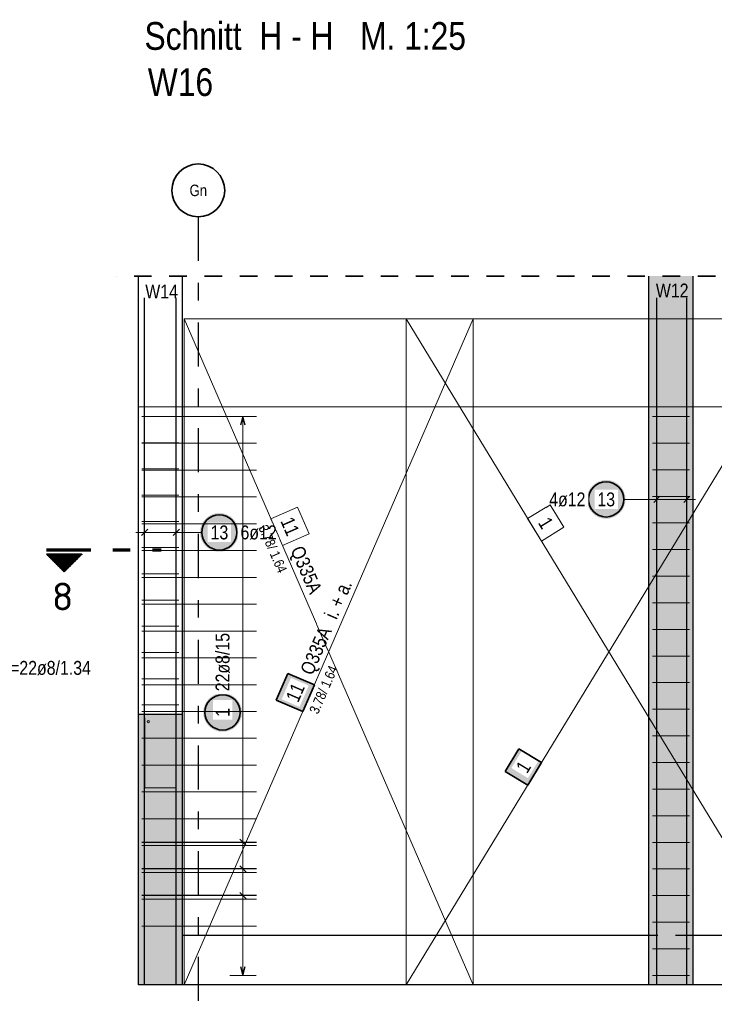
# Model space of a CAD drawing. Header units: millimetres. Extents: x -12.7 to 49.1, y -8.7 to 26.3.
# Tile 22 of 35: x 20.7 to 24.7, y 8.3 to 13.9. Entities that reach past the tile are written whole.
import ezdxf
from ezdxf.enums import TextEntityAlignment as Align

# ---------------------------------------------------------------- set-up
doc = ezdxf.new("R2010")
doc.units = ezdxf.units.MM
doc.linetypes.add('DASHDOTX2', pattern=[2, 1, -0.5, 0, -0.5])
doc.linetypes.add('HIDDEN', pattern=[0.375, 0.25, -0.125])
doc.layers.add('nplo Bewehrung', color=7, linetype='Continuous', lineweight=20)
doc.styles.add('Arial Narrow', font='ARIALN.TTF')
doc.styles.add('isocp', font='isocp', dxfattribs={"width": 1.1})
doc.linetypes.add('STRAKON_Linetype_13', pattern='A,15,[130,ltypeshp.shx,S=1.875,R=-30,X=0,Y=0],-1.875,[130,ltypeshp.shx,S=1.875,R=-30,X=0,Y=0]', length=16.875)

msp = doc.modelspace()

# ---------------------------------------------------------------- hatches: boundary and pattern name
at = {"lineweight": 13, "true_color": 0xd7ffd7}
for points in [[(24.3092, 11.7252), (24.5592, 11.7252), (24.5592, 12.468), (24.3092, 12.468)], [(24.3092, 8.7252), (24.5592, 8.7252), (24.5592, 11.7252), (24.3092, 11.7252)], [(21.4115, 8.7252), (21.6615, 8.7252), (21.6615, 9.9802), (21.4115, 9.9802)], [(21.4115, 8.4452), (21.6615, 8.4452), (21.6615, 8.7252), (21.4115, 8.7252)], [(24.3092, 8.4452), (24.5592, 8.4452), (24.5592, 8.7252), (24.3092, 8.7252)]]:
    msp.add_hatch(color=254, dxfattribs=at).paths.add_polyline_path(points)
at = {"lineweight": 25, "true_color": 0xffffff}
for points in [[(24.1762, 11.2008), (24.1761, 11.2046), (24.1759, 11.2084), (24.1756, 11.2123), (24.1751, 11.2161), (24.1745, 11.2199), (24.1738, 11.2236), (24.1729, 11.2274), (24.1719, 11.2311), (24.1708, 11.2348), (24.1696, 11.2384), (24.1682, 11.242), (24.1667, 11.2455), (24.1651, 11.249), (24.1633, 11.2524), (24.1615, 11.2558), (24.1595, 11.2591), (24.1574, 11.2623), (24.1552, 11.2654), (24.1529, 11.2685), (24.1505, 11.2715), (24.1479, 11.2744), (24.1453, 11.2772), (24.1426, 11.2799), (24.1398, 11.2825), (24.1369, 11.285), (24.1339, 11.2874), (24.1309, 11.2898), (24.1277, 11.292), (24.1245, 11.294), (24.1212, 11.296), (24.1178, 11.2979), (24.1144, 11.2996), (24.1109, 11.3013), (24.1074, 11.3028), (24.1038, 11.3041), (24.1002, 11.3054), (24.0965, 11.3065), (24.0928, 11.3075), (24.0891, 11.3084), (24.0853, 11.3091), (24.0815, 11.3097), (24.0777, 11.3102), (24.0739, 11.3105), (24.07, 11.3107), (24.0662, 11.3108), (24.0624, 11.3107), (24.0585, 11.3105), (24.0547, 11.3102), (24.0509, 11.3097), (24.0471, 11.3091), (24.0433, 11.3084), (24.0396, 11.3075), (24.0359, 11.3065), (24.0322, 11.3054), (24.0286, 11.3041), (24.025, 11.3028), (24.0215, 11.3013), (24.018, 11.2996), (24.0146, 11.2979), (24.0112, 11.296), (24.0079, 11.294), (24.0047, 11.292), (24.0015, 11.2898), (23.9985, 11.2874), (23.9955, 11.285), (23.9926, 11.2825), (23.9898, 11.2799), (23.9871, 11.2772), (23.9845, 11.2744), (23.9819, 11.2715), (23.9795, 11.2685), (23.9772, 11.2654), (23.975, 11.2623), (23.9729, 11.2591), (23.9709, 11.2558), (23.9691, 11.2524), (23.9673, 11.249), (23.9657, 11.2455), (23.9642, 11.242), (23.9628, 11.2384), (23.9616, 11.2348), (23.9605, 11.2311), (23.9595, 11.2274), (23.9586, 11.2236), (23.9579, 11.2199), (23.9573, 11.2161), (23.9568, 11.2123), (23.9565, 11.2084), (23.9563, 11.2046), (23.9562, 11.2008), (23.9563, 11.1969), (23.9565, 11.1931), (23.9568, 11.1893), (23.9573, 11.1855), (23.9579, 11.1817), (23.9586, 11.1779), (23.9595, 11.1741), (23.9605, 11.1704), (23.9616, 11.1668), (23.9628, 11.1631), (23.9642, 11.1596), (23.9657, 11.156), (23.9673, 11.1525), (23.9691, 11.1491), (23.9709, 11.1458), (23.9729, 11.1425), (23.975, 11.1392), (23.9772, 11.1361), (23.9795, 11.133), (23.9819, 11.1301), (23.9845, 11.1272), (23.9871, 11.1243), (23.9898, 11.1216), (23.9926, 11.119), (23.9955, 11.1165), (23.9985, 11.1141), (24.0015, 11.1118), (24.0047, 11.1096), (24.0079, 11.1075), (24.0112, 11.1055), (24.0146, 11.1036), (24.018, 11.1019), (24.0215, 11.1003), (24.025, 11.0988), (24.0286, 11.0974), (24.0322, 11.0961), (24.0359, 11.095), (24.0396, 11.094), (24.0433, 11.0932), (24.0471, 11.0924), (24.0509, 11.0918), (24.0547, 11.0914), (24.0585, 11.091), (24.0624, 11.0908), (24.0662, 11.0908), (24.07, 11.0908), (24.0739, 11.091), (24.0777, 11.0914), (24.0815, 11.0918), (24.0853, 11.0924), (24.0891, 11.0932), (24.0928, 11.094), (24.0965, 11.095), (24.1002, 11.0961), (24.1038, 11.0974), (24.1074, 11.0988), (24.1109, 11.1003), (24.1144, 11.1019), (24.1178, 11.1036), (24.1212, 11.1055), (24.1245, 11.1075), (24.1277, 11.1096), (24.1309, 11.1118), (24.1339, 11.1141), (24.1369, 11.1165), (24.1398, 11.119), (24.1426, 11.1216), (24.1453, 11.1243), (24.1479, 11.1272), (24.1505, 11.1301), (24.1529, 11.133), (24.1552, 11.1361), (24.1574, 11.1392), (24.1595, 11.1425), (24.1615, 11.1458), (24.1633, 11.1491), (24.1651, 11.1525), (24.1667, 11.156), (24.1682, 11.1596), (24.1696, 11.1631), (24.1708, 11.1668), (24.1719, 11.1704), (24.1729, 11.1741), (24.1738, 11.1779), (24.1745, 11.1817), (24.1751, 11.1855), (24.1756, 11.1893), (24.1759, 11.1931)], [(21.9809, 11.0133), (21.9808, 11.0171), (21.9806, 11.0209), (21.9803, 11.0248), (21.9798, 11.0286), (21.9792, 11.0324), (21.9785, 11.0361), (21.9776, 11.0399), (21.9766, 11.0436), (21.9755, 11.0473), (21.9743, 11.0509), (21.9729, 11.0545), (21.9714, 11.058), (21.9698, 11.0615), (21.968, 11.0649), (21.9662, 11.0683), (21.9642, 11.0716), (21.9621, 11.0748), (21.9599, 11.0779), (21.9576, 11.081), (21.9552, 11.084), (21.9526, 11.0869), (21.95, 11.0897), (21.9473, 11.0924), (21.9445, 11.095), (21.9416, 11.0975), (21.9386, 11.0999), (21.9355, 11.1023), (21.9324, 11.1045), (21.9292, 11.1065), (21.9259, 11.1085), (21.9225, 11.1104), (21.9191, 11.1121), (21.9156, 11.1138), (21.9121, 11.1153), (21.9085, 11.1166), (21.9049, 11.1179), (21.9012, 11.119), (21.8975, 11.12), (21.8938, 11.1209), (21.89, 11.1216), (21.8862, 11.1222), (21.8824, 11.1227), (21.8786, 11.123), (21.8747, 11.1232), (21.8709, 11.1233), (21.8671, 11.1232), (21.8632, 11.123), (21.8594, 11.1227), (21.8556, 11.1222), (21.8518, 11.1216), (21.848, 11.1209), (21.8443, 11.12), (21.8406, 11.119), (21.8369, 11.1179), (21.8333, 11.1166), (21.8297, 11.1153), (21.8261, 11.1138), (21.8227, 11.1121), (21.8192, 11.1104), (21.8159, 11.1085), (21.8126, 11.1065), (21.8094, 11.1045), (21.8062, 11.1023), (21.8032, 11.0999), (21.8002, 11.0975), (21.7973, 11.095), (21.7945, 11.0924), (21.7918, 11.0897), (21.7891, 11.0869), (21.7866, 11.084), (21.7842, 11.081), (21.7819, 11.0779), (21.7797, 11.0748), (21.7776, 11.0716), (21.7756, 11.0683), (21.7738, 11.0649), (21.772, 11.0615), (21.7704, 11.058), (21.7689, 11.0545), (21.7675, 11.0509), (21.7663, 11.0473), (21.7652, 11.0436), (21.7642, 11.0399), (21.7633, 11.0361), (21.7626, 11.0324), (21.762, 11.0286), (21.7615, 11.0248), (21.7612, 11.0209), (21.761, 11.0171), (21.7609, 11.0133), (21.761, 11.0094), (21.7612, 11.0056), (21.7615, 11.0018), (21.762, 10.998), (21.7626, 10.9942), (21.7633, 10.9904), (21.7642, 10.9866), (21.7652, 10.9829), (21.7663, 10.9793), (21.7675, 10.9756), (21.7689, 10.9721), (21.7704, 10.9685), (21.772, 10.965), (21.7738, 10.9616), (21.7756, 10.9583), (21.7776, 10.955), (21.7797, 10.9517), (21.7819, 10.9486), (21.7842, 10.9455), (21.7866, 10.9426), (21.7891, 10.9397), (21.7918, 10.9368), (21.7945, 10.9341), (21.7973, 10.9315), (21.8002, 10.929), (21.8032, 10.9266), (21.8062, 10.9243), (21.8094, 10.9221), (21.8126, 10.92), (21.8159, 10.918), (21.8192, 10.9161), (21.8227, 10.9144), (21.8261, 10.9128), (21.8297, 10.9113), (21.8333, 10.9099), (21.8369, 10.9086), (21.8406, 10.9075), (21.8443, 10.9065), (21.848, 10.9057), (21.8518, 10.9049), (21.8556, 10.9043), (21.8594, 10.9039), (21.8632, 10.9035), (21.8671, 10.9033), (21.8709, 10.9033), (21.8747, 10.9033), (21.8786, 10.9035), (21.8824, 10.9039), (21.8862, 10.9043), (21.89, 10.9049), (21.8938, 10.9057), (21.8975, 10.9065), (21.9012, 10.9075), (21.9049, 10.9086), (21.9085, 10.9099), (21.9121, 10.9113), (21.9156, 10.9128), (21.9191, 10.9144), (21.9225, 10.9161), (21.9259, 10.918), (21.9292, 10.92), (21.9324, 10.9221), (21.9355, 10.9243), (21.9386, 10.9266), (21.9416, 10.929), (21.9445, 10.9315), (21.9473, 10.9341), (21.95, 10.9368), (21.9526, 10.9397), (21.9552, 10.9426), (21.9576, 10.9455), (21.9599, 10.9486), (21.9621, 10.9517), (21.9642, 10.955), (21.9662, 10.9583), (21.968, 10.9616), (21.9698, 10.965), (21.9714, 10.9685), (21.9729, 10.9721), (21.9743, 10.9756), (21.9755, 10.9793), (21.9766, 10.9829), (21.9776, 10.9866), (21.9785, 10.9904), (21.9792, 10.9942), (21.9798, 10.998), (21.9803, 11.0018), (21.9806, 11.0056)], [(21.9992, 9.9917), (21.9991, 9.9955), (21.9989, 9.9994), (21.9986, 10.0032), (21.9981, 10.007), (21.9975, 10.0108), (21.9968, 10.0146), (21.9959, 10.0183), (21.9949, 10.022), (21.9938, 10.0257), (21.9925, 10.0293), (21.9912, 10.0329), (21.9897, 10.0364), (21.988, 10.0399), (21.9863, 10.0433), (21.9844, 10.0467), (21.9825, 10.05), (21.9804, 10.0532), (21.9782, 10.0563), (21.9758, 10.0594), (21.9734, 10.0624), (21.9709, 10.0653), (21.9683, 10.0681), (21.9656, 10.0708), (21.9628, 10.0734), (21.9599, 10.0759), (21.9569, 10.0784), (21.9538, 10.0807), (21.9507, 10.0829), (21.9475, 10.085), (21.9442, 10.0869), (21.9408, 10.0888), (21.9374, 10.0905), (21.9339, 10.0922), (21.9304, 10.0937), (21.9268, 10.095), (21.9232, 10.0963), (21.9195, 10.0974), (21.9158, 10.0984), (21.912, 10.0993), (21.9083, 10.1), (21.9045, 10.1006), (21.9007, 10.1011), (21.8968, 10.1014), (21.893, 10.1016), (21.8892, 10.1017), (21.8853, 10.1016), (21.8815, 10.1014), (21.8777, 10.1011), (21.8739, 10.1006), (21.8701, 10.1), (21.8663, 10.0993), (21.8626, 10.0984), (21.8588, 10.0974), (21.8552, 10.0963), (21.8515, 10.095), (21.848, 10.0937), (21.8444, 10.0922), (21.8409, 10.0905), (21.8375, 10.0888), (21.8342, 10.0869), (21.8309, 10.085), (21.8277, 10.0829), (21.8245, 10.0807), (21.8214, 10.0784), (21.8185, 10.0759), (21.8156, 10.0734), (21.8128, 10.0708), (21.81, 10.0681), (21.8074, 10.0653), (21.8049, 10.0624), (21.8025, 10.0594), (21.8002, 10.0563), (21.798, 10.0532), (21.7959, 10.05), (21.7939, 10.0467), (21.792, 10.0433), (21.7903, 10.0399), (21.7887, 10.0364), (21.7872, 10.0329), (21.7858, 10.0293), (21.7845, 10.0257), (21.7834, 10.022), (21.7824, 10.0183), (21.7816, 10.0146), (21.7808, 10.0108), (21.7802, 10.007), (21.7798, 10.0032), (21.7794, 9.9994), (21.7792, 9.9955), (21.7792, 9.9917), (21.7792, 9.9878), (21.7794, 9.984), (21.7798, 9.9802), (21.7802, 9.9764), (21.7808, 9.9726), (21.7816, 9.9688), (21.7824, 9.9651), (21.7834, 9.9614), (21.7845, 9.9577), (21.7858, 9.9541), (21.7872, 9.9505), (21.7887, 9.9469), (21.7903, 9.9435), (21.792, 9.94), (21.7939, 9.9367), (21.7959, 9.9334), (21.798, 9.9302), (21.8002, 9.927), (21.8025, 9.924), (21.8049, 9.921), (21.8074, 9.9181), (21.81, 9.9153), (21.8128, 9.9126), (21.8156, 9.9099), (21.8185, 9.9074), (21.8214, 9.905), (21.8245, 9.9027), (21.8277, 9.9005), (21.8309, 9.8984), (21.8342, 9.8964), (21.8375, 9.8946), (21.8409, 9.8928), (21.8444, 9.8912), (21.848, 9.8897), (21.8515, 9.8883), (21.8552, 9.8871), (21.8588, 9.8859), (21.8626, 9.8849), (21.8663, 9.8841), (21.8701, 9.8834), (21.8739, 9.8828), (21.8777, 9.8823), (21.8815, 9.8819), (21.8853, 9.8817), (21.8892, 9.8817), (21.893, 9.8817), (21.8968, 9.8819), (21.9007, 9.8823), (21.9045, 9.8828), (21.9083, 9.8834), (21.912, 9.8841), (21.9158, 9.8849), (21.9195, 9.8859), (21.9232, 9.8871), (21.9268, 9.8883), (21.9304, 9.8897), (21.9339, 9.8912), (21.9374, 9.8928), (21.9408, 9.8946), (21.9442, 9.8964), (21.9475, 9.8984), (21.9507, 9.9005), (21.9538, 9.9027), (21.9569, 9.905), (21.9599, 9.9074), (21.9628, 9.9099), (21.9656, 9.9126), (21.9683, 9.9153), (21.9709, 9.9181), (21.9734, 9.921), (21.9758, 9.924), (21.9782, 9.927), (21.9804, 9.9302), (21.9825, 9.9334), (21.9844, 9.9367), (21.9863, 9.94), (21.988, 9.9435), (21.9897, 9.9469), (21.9912, 9.9505), (21.9925, 9.9541), (21.9938, 9.9577), (21.9949, 9.9614), (21.9959, 9.9651), (21.9968, 9.9688), (21.9975, 9.9726), (21.9981, 9.9764), (21.9986, 9.9802), (21.9989, 9.984)]]:
    msp.add_hatch(color=7, dxfattribs=at).paths.add_polyline_path(points)
at = {"lineweight": 50}
h = msp.add_hatch(dxfattribs=at)
h.set_pattern_fill('Mau', color=4, scale=0.01, angle=270, style=0, pattern_type=2)
h.set_pattern_definition([(270, (0, 0), (0.01, -2e-18), [])])
h.paths.add_polyline_path([(21.0907, 10.8891), (20.8907, 10.8891), (20.9907, 10.7891)])
at = {"lineweight": 35, "true_color": 0xffffff}
msp.add_hatch(color=7, dxfattribs=at).paths.add_polyline_path([(22.2588, 10.2132), (22.1931, 10.0619), (22.3445, 9.9962), (22.4101, 10.1476)])
at = {"lineweight": 18, "true_color": 0xffffff}
msp.add_hatch(color=7, dxfattribs=at).paths.add_polyline_path([(23.5714, 9.7853), (23.4934, 9.6572), (23.6215, 9.5792), (23.6995, 9.7073)])

# ---------------------------------------------------------------- linework, layer by layer
at = {"color": 3, "linetype": 'DASHDOTX2', "lineweight": 25, "ltscale": 0.25}
msp.add_line((21.7515, 12.8045), (21.7515, 8.3352), dxfattribs=at)
at = {"color": 2, "linetype": 'HIDDEN', "lineweight": 35, "ltscale": 0.25}
msp.add_line((27.2866, 12.468), (21.2865, 12.468), dxfattribs=at)
at = {"color": 3, "linetype": 'Continuous', "lineweight": 25}
for p, q in [((21.4115, 11.7252), (21.4115, 12.468)), ((21.6615, 11.7252), (21.6615, 12.468)), ((24.3092, 11.7252), (24.3092, 12.468)), ((24.5592, 11.7252), (24.5592, 12.468)), ((21.4465, 8.4452), (21.4465, 12.3452)), ((21.4465, 8.4452), (21.4465, 12.3452)), ((21.4465, 8.4452), (21.4465, 12.3452)), ((21.6265, 8.4452), (21.6265, 12.3452)), ((21.6265, 8.4452), (21.6265, 12.3452)), ((21.6265, 8.4452), (21.6265, 12.3452)), ((24.3542, 8.4452), (24.3542, 12.3452)), ((24.3542, 8.4452), (24.3542, 12.3452)), ((24.5242, 8.4452), (24.5242, 12.3452)), ((24.5242, 8.4452), (24.5242, 12.3452)), ((21.4115, 9.9802), (21.4115, 11.7252)), ((21.6615, 9.9802), (21.6615, 11.7252)), ((24.3092, 8.7252), (24.3092, 11.7252)), ((24.5592, 8.7252), (24.5592, 11.7252)), ((22.0046, 11.6712), (21.9912, 11.6212)), ((22.018, 11.6212), (22.0046, 11.6712)), ((24.3365, 11.1831), (24.3718, 11.2184)), ((24.3365, 11.1831), (24.3718, 11.2184)), ((24.5065, 11.1831), (24.5418, 11.2184)), ((24.5065, 11.1831), (24.5418, 11.2184)), ((21.4289, 10.9956), (21.4642, 11.0309)), ((21.4289, 10.9956), (21.4642, 11.0309)), ((21.4289, 10.9956), (21.4642, 11.0309)), ((21.6089, 10.9956), (21.6442, 11.0309)), ((21.6089, 10.9956), (21.6442, 11.0309)), ((21.6089, 10.9956), (21.6442, 11.0309)), ((21.6615, 9.9802), (21.4115, 9.9802)), ((21.4115, 8.7252), (21.4115, 9.9802)), ((21.6615, 8.7252), (21.6615, 9.9802)), ((22.0815, 9.2544), (21.4315, 9.2544)), ((21.9869, 9.2721), (22.0223, 9.2368)), ((21.9869, 9.1211), (22.0223, 9.0857)), ((22.0815, 9.1034), (21.4315, 9.1034)), ((22.0815, 8.9523), (21.4315, 8.9523)), ((21.9869, 8.97), (22.0223, 8.9347)), ((21.4115, 8.4452), (21.4115, 8.7252)), ((24.3092, 8.7252), (21.6615, 8.7252)), ((21.6615, 8.4452), (21.6615, 8.7252)), ((24.3092, 8.4452), (24.3092, 8.7252)), ((25.2592, 8.7252), (24.5592, 8.7252)), ((24.5592, 8.4452), (24.5592, 8.7252)), ((21.9912, 8.5492), (22.0046, 8.4992)), ((22.0046, 8.4992), (22.018, 8.5492)), ((21.6615, 8.4452), (21.4115, 8.4452)), ((23.8615, 8.4452), (21.6615, 8.4452)), ((24.3092, 8.4452), (23.8615, 8.4452)), ((24.5592, 8.4452), (24.3092, 8.4452)), ((25.2592, 8.4452), (24.5592, 8.4452))]:
    msp.add_line(p, q, dxfattribs=at)
at = {"color": 7, "linetype": 'Continuous', "lineweight": 18}
for p, q in [((23.3115, 12.2252), (21.6715, 12.2252)), ((21.6715, 12.2252), (21.6715, 8.4452)), ((25.2315, 12.2252), (22.9315, 12.2252)), ((22.9315, 12.2252), (22.9315, 8.4452)), ((23.3115, 8.4452), (23.3115, 12.2252)), ((21.6715, 8.4452), (23.3115, 8.4452)), ((22.9315, 8.4452), (25.2292, 8.4452)), ((23.3115, 8.4452), (23.3115, 8.4452))]:
    msp.add_line(p, q, dxfattribs=at)
at = {"color": 9, "linetype": 'Continuous', "lineweight": 0}
for p, q in [((23.3115, 12.2252), (21.6715, 12.2252)), ((21.6715, 12.2252), (21.6715, 8.4452)), ((22.9315, 12.2252), (22.9315, 8.4452)), ((25.2315, 12.2252), (22.9315, 12.2252)), ((22.9315, 12.2252), (22.9315, 12.2252)), ((23.3115, 8.4452), (23.3115, 12.2252)), ((22.3149, 11.1569), (22.1635, 11.0912)), ((22.3806, 11.0055), (22.3149, 11.1569)), ((23.6208, 11.0924), (23.6988, 10.9642)), ((23.6988, 10.9642), (23.8269, 11.0422)), ((21.6715, 8.4452), (23.3115, 8.4452)), ((22.9315, 8.4452), (25.2292, 8.4452)), ((23.3115, 8.4452), (23.3115, 8.4452))]:
    msp.add_line(p, q, dxfattribs=at)
at = {"color": 6, "linetype": 'STRAKON_Linetype_13', "lineweight": 13, "ltscale": 0.01}
msp.add_line((21.4115, 11.7252), (25.2592, 11.7252), dxfattribs=at)
at = {"color": 5, "linetype": 'Continuous', "lineweight": 18}
for p, q in [((22.0796, 11.6712), (21.9296, 11.6712)), ((24.3542, 11.1258), (24.3542, 11.2758)), ((24.3542, 11.1258), (24.3542, 11.2758)), ((24.5242, 11.1258), (24.5242, 11.2758)), ((24.5242, 11.1258), (24.5242, 11.2758)), ((24.1662, 11.2008), (24.3042, 11.2008)), ((24.5742, 11.2008), (24.3042, 11.2008)), ((21.4465, 10.9383), (21.4465, 11.0883)), ((21.4465, 10.9383), (21.4465, 11.0883)), ((21.4465, 10.9383), (21.4465, 11.0883)), ((21.6265, 10.9383), (21.6265, 11.0883)), ((21.6265, 10.9383), (21.6265, 11.0883)), ((21.6265, 10.9383), (21.6265, 11.0883)), ((21.6765, 11.0133), (21.3965, 11.0133)), ((21.7709, 11.0133), (21.6765, 11.0133)), ((21.9296, 9.2544), (22.0796, 9.2544)), ((21.9296, 9.1034), (22.0796, 9.1034)), ((21.9296, 8.9523), (22.0796, 8.9523)), ((21.9296, 8.4992), (22.0796, 8.4992))]:
    msp.add_line(p, q, dxfattribs=at)
at = {"color": 1, "linetype": 'DASHDOTX2', "lineweight": 70, "ltscale": 0.25}
msp.add_line((20.8907, 10.9141), (21.5407, 10.9141), dxfattribs=at)
at = {"color": 2, "linetype": 'Continuous', "lineweight": 35}
for p, q in [((20.8907, 10.8891), (21.0907, 10.8891)), ((20.8907, 10.8891), (20.9907, 10.7891)), ((20.9907, 10.7891), (21.0907, 10.8891)), ((22.2588, 10.2132), (22.1931, 10.0619)), ((22.4101, 10.1476), (22.2588, 10.2132)), ((22.3445, 9.9962), (22.4101, 10.1476)), ((22.1931, 10.0619), (22.3445, 9.9962)), ((23.5714, 9.7853), (23.4934, 9.6572)), ((23.6995, 9.7073), (23.5714, 9.7853)), ((23.6215, 9.5792), (23.6995, 9.7073)), ((23.4934, 9.6572), (23.6215, 9.5792))]:
    msp.add_line(p, q, dxfattribs=at)
at = {"color": 3, "linetype": 'HIDDEN', "lineweight": 25, "ltscale": 0.25}
msp.add_line((24.5592, 8.7252), (24.3092, 8.7252), dxfattribs=at)
at = {"color": 2, "linetype": 'Continuous', "lineweight": 35}
for centre, radius in [((21.7515, 12.9545), 0.15), ((24.0662, 11.2008), 0.1), ((21.8709, 11.0133), 0.1), ((21.8892, 9.9917), 0.1)]:
    msp.add_circle(centre, radius, dxfattribs=at)
at = {"layer": 'nplo Bewehrung', "color": 9, "linetype": 'Continuous', "lineweight": 0}
for p, q in [((21.4308, 11.6712), (21.6408, 11.6712)), ((21.4315, 11.6712), (22.0815, 11.6712)), ((21.4315, 11.6712), (22.0815, 11.6712)), ((24.3292, 11.6712), (24.5392, 11.6712)), ((21.4308, 11.5224), (21.6408, 11.5224)), ((21.4315, 11.519), (22.0815, 11.519)), ((21.4315, 11.519), (22.0815, 11.519)), ((24.3292, 11.5201), (24.5392, 11.5201)), ((21.4308, 11.3736), (21.6408, 11.3736)), ((21.4315, 11.3668), (22.0815, 11.3668)), ((21.4315, 11.3668), (22.0815, 11.3668)), ((24.3292, 11.3691), (24.5392, 11.3691)), ((21.4308, 11.2247), (21.6408, 11.2247)), ((21.4315, 11.2146), (22.0815, 11.2146)), ((21.4315, 11.2146), (22.0815, 11.2146)), ((24.3292, 11.218), (24.5392, 11.218)), ((21.4308, 11.0759), (21.6408, 11.0759)), ((24.3292, 11.067), (24.5392, 11.067)), ((21.4308, 10.9271), (21.6408, 10.9271)), ((21.4315, 10.9101), (22.0815, 10.9101)), ((21.4315, 10.9101), (22.0815, 10.9101)), ((24.3292, 10.9159), (24.5392, 10.9159)), ((21.4308, 10.7783), (21.6408, 10.7783)), ((21.4315, 10.7579), (22.0815, 10.7579)), ((21.4315, 10.7579), (22.0815, 10.7579)), ((24.3292, 10.7649), (24.5392, 10.7649)), ((21.4308, 10.6295), (21.6408, 10.6295)), ((21.4315, 10.6057), (22.0815, 10.6057)), ((21.4315, 10.6057), (22.0815, 10.6057)), ((24.3292, 10.6139), (24.5392, 10.6139)), ((21.4308, 10.4806), (21.6408, 10.4806)), ((21.4315, 10.4535), (22.0815, 10.4535)), ((24.3292, 10.4628), (24.5392, 10.4628)), ((21.4308, 10.3318), (21.6408, 10.3318)), ((21.4315, 10.3013), (22.0815, 10.3013)), ((24.3292, 10.3118), (24.5392, 10.3118)), ((21.4308, 10.183), (21.6408, 10.183)), ((21.4315, 10.1491), (22.0815, 10.1491)), ((24.3292, 10.1607), (24.5392, 10.1607)), ((21.4308, 10.0342), (21.6408, 10.0342)), ((24.3292, 10.0097), (24.5392, 10.0097)), ((21.4315, 9.9969), (22.0815, 9.9969)), ((21.4475, 9.5642), (21.4475, 9.9602)), ((21.6255, 9.9602), (21.6255, 9.5642)), ((21.4315, 9.8447), (22.0815, 9.8447)), ((21.4315, 9.8447), (22.0815, 9.8447)), ((24.3292, 9.8586), (24.5392, 9.8586)), ((21.4315, 9.6925), (22.0815, 9.6925)), ((21.4315, 9.6925), (22.0815, 9.6925)), ((24.3292, 9.7076), (24.5392, 9.7076)), ((21.6255, 9.5642), (21.4475, 9.5642)), ((24.3292, 9.5565), (24.5392, 9.5565)), ((21.4315, 9.5402), (22.0815, 9.5402)), ((21.4315, 9.5402), (22.0815, 9.5402)), ((21.4315, 9.388), (22.0815, 9.388)), ((21.4315, 9.388), (22.0815, 9.388)), ((24.3292, 9.4055), (24.5392, 9.4055)), ((21.4315, 9.2358), (22.0815, 9.2358)), ((21.4315, 9.2358), (22.0815, 9.2358)), ((24.3292, 9.2544), (24.5392, 9.2544)), ((21.4315, 9.0836), (22.0815, 9.0836)), ((21.4315, 9.0836), (22.0815, 9.0836)), ((24.3292, 9.1034), (24.5392, 9.1034)), ((24.3292, 8.9523), (24.5392, 8.9523)), ((21.4315, 8.9314), (22.0815, 8.9314)), ((21.4315, 8.9314), (22.0815, 8.9314)), ((21.4315, 8.7792), (22.0815, 8.7792)), ((21.4315, 8.7792), (22.0815, 8.7792)), ((24.3292, 8.8013), (24.5392, 8.8013)), ((24.3292, 8.6502), (24.5392, 8.6502)), ((24.3292, 8.4992), (24.5392, 8.4992))]:
    msp.add_line(p, q, dxfattribs=at)
msp.add_circle((21.4675, 9.9392), 0.006, dxfattribs=at)
msp.add_circle((21.4675, 9.9392), 0.006, dxfattribs=at)

# ---------------------------------------------------------------- texts
at = {"color": 1, "lineweight": 70, "style": 'Arial Narrow'}
for s, p in [('Schnitt  H - H   M. 1:25', (21.446, 13.7521)), ('W16', (21.4648, 13.4902))]:
    msp.add_text(s, height=0.1575, dxfattribs=at).set_placement(p)
at = {"color": 3, "lineweight": 25, "style": 'Arial Narrow'}
msp.add_text('Gn', height=0.065, dxfattribs=at).set_placement((21.7515, 12.9545), align=Align.MIDDLE_CENTER)
at = {"color": 9, "lineweight": 0, "style": 'Arial Narrow'}
for s, p in [('W14', (21.4506, 12.3411)), ('W12', (24.3484, 12.3467))]:
    msp.add_text(s, height=0.07875, dxfattribs=at).set_placement(p)
at = {"color": 2, "lineweight": 35, "style": 'isocp', "width": 1.15}
msp.add_text('8', height=0.1575, dxfattribs=at).set_placement((20.9815, 10.5709), align=Align.CENTER)
at = {"color": 9, "lineweight": 0, "insert": (23.7446, 11.1089), "char_height": 0.0788, "attachment_point": 1, "rotation": 301.3191, "line_spacing_factor": 0.9, "style": 'Arial Narrow'}
msp.add_mtext('1', dxfattribs=at)
at = {"color": 2, "lineweight": 35, "insert": (20.4798, 10.2839), "char_height": 0.07875, "attachment_point": 1, "line_spacing_factor": 0.9, "style": 'Arial Narrow'}
msp.add_mtext('9+13=22ø8/1.34', dxfattribs=at)

# ---------------------------------------------------------------- next in the draw order: texts
at = {"color": 2, "lineweight": 35, "char_height": 0.07875, "attachment_point": 1, "line_spacing_factor": 0.9, "style": 'Arial Narrow', "bg_fill": 3, "box_fill_scale": 1.2, "bg_fill_color": 256, "bg_fill_true_color": 13158600, "bg_fill_transparency": 0}
for s, insert in [('4ø12', (23.743, 11.2401)), ('13', (24.0166, 11.2401)), ('13', (21.8213, 11.0526)), ('6ø12', (21.9909, 11.0526))]:
    msp.add_mtext(s, dxfattribs=dict(at, insert=insert))

# ---------------------------------------------------------------- next in the draw order: linework, layer by layer
at = {"color": 7, "linetype": 'Continuous', "lineweight": 18}
for p, q in [((23.3115, 12.2252), (21.6715, 8.4452)), ((22.9315, 8.4452), (25.2315, 12.2252))]:
    msp.add_line(p, q, dxfattribs=at)
at = {"color": 5, "linetype": 'Continuous', "lineweight": 18}
msp.add_line((22.0046, 8.4992), (22.0046, 11.6712), dxfattribs=at)
at = {"color": 9, "linetype": 'Continuous', "lineweight": 0}
for p, q in [((23.749, 11.1703), (23.6208, 11.0924)), ((23.8269, 11.0422), (23.749, 11.1703)), ((22.1635, 11.0912), (22.2292, 10.9398)), ((22.2292, 10.9398), (22.3806, 11.0055))]:
    msp.add_line(p, q, dxfattribs=at)
at = {"layer": 'nplo Bewehrung', "color": 9, "linetype": 'Continuous', "lineweight": 0}
msp.add_line((21.4315, 11.0623), (22.0815, 11.0623), dxfattribs=at)
msp.add_line((21.4315, 11.0623), (22.0815, 11.0623), dxfattribs=at)

# ---------------------------------------------------------------- next in the draw order: texts
at = {"color": 9, "lineweight": 0, "attachment_point": 1, "rotation": 293.4544, "line_spacing_factor": 0.9, "style": 'Arial Narrow'}
for s, insert, char_height in [('11', (22.2884, 11.1095), 0.07875), (' 3.78/ 1.64', (22.136, 11.0792), 0.05625)]:
    msp.add_mtext(s, dxfattribs=dict(at, insert=insert, char_height=char_height))

# ---------------------------------------------------------------- next in the draw order: texts
at = {"color": 2, "lineweight": 35, "attachment_point": 1, "line_spacing_factor": 0.9, "style": 'Arial Narrow', "bg_fill": 3, "box_fill_scale": 1.2, "bg_fill_color": 256, "bg_fill_true_color": 13158600, "bg_fill_transparency": 0}
for s, insert, char_height, rotation in [('Q335A', (22.3268, 10.2287), 0.07875, 66.5457), ('11', (22.2457, 10.0749), 0.07875, 66.5457), ('1', (23.5499, 9.6815), 0.0788, 58.6809)]:
    msp.add_mtext(s, dxfattribs=dict(at, insert=insert, char_height=char_height, rotation=rotation))

# ---------------------------------------------------------------- next in the draw order: linework, layer by layer
at = {"color": 9, "linetype": 'Continuous', "lineweight": 0}
msp.add_line((25.2292, 8.4491), (22.9315, 12.2252), dxfattribs=at)

# ---------------------------------------------------------------- next in the draw order: texts
at = {"color": 3, "lineweight": 25, "insert": (22.4631, 10.5461), "char_height": 0.08, "attachment_point": 1, "rotation": 66.5457, "line_spacing_factor": 0.9, "style": 'Arial Narrow', "bg_fill": 3, "box_fill_scale": 1.2, "bg_fill_color": 256, "bg_fill_true_color": 13158600, "bg_fill_transparency": 0}
msp.add_mtext('i. + a.', dxfattribs=at)
at = {"color": 2, "lineweight": 35, "insert": (22.372, 9.9843), "char_height": 0.05625, "attachment_point": 1, "rotation": 66.5457, "line_spacing_factor": 0.9, "style": 'Arial Narrow', "bg_fill": 3, "box_fill_scale": 1.2, "bg_fill_color": 256, "bg_fill_true_color": 13158600, "bg_fill_transparency": 0}
msp.add_mtext(' 3.78/ 1.64', dxfattribs=at)

# ---------------------------------------------------------------- next in the draw order: linework, layer by layer
at = {"color": 9, "linetype": 'Continuous', "lineweight": 0}
msp.add_line((21.6715, 12.2252), (23.3115, 8.4452), dxfattribs=at)

# ---------------------------------------------------------------- next in the draw order: texts
at = {"color": 9, "lineweight": 0, "insert": (22.3454, 10.9453), "char_height": 0.07875, "attachment_point": 1, "rotation": 293.4544, "line_spacing_factor": 0.9, "style": 'Arial Narrow'}
msp.add_mtext('Q335A', dxfattribs=at)

# ---------------------------------------------------------------- next in the draw order: texts
at = {"color": 2, "lineweight": 35, "attachment_point": 1, "rotation": 90, "line_spacing_factor": 0.9, "style": 'Arial Narrow', "bg_fill": 3, "box_fill_scale": 1.2, "bg_fill_color": 256, "bg_fill_true_color": 13158600, "bg_fill_transparency": 0}
for s, insert, char_height in [('22ø8/15', (21.8498, 10.1117), 0.07875), ('1', (21.8498, 9.9669), 0.0788)]:
    msp.add_mtext(s, dxfattribs=dict(at, insert=insert, char_height=char_height))

# ---------------------------------------------------------------- next in the draw order: linework, layer by layer
at = {"layer": 'nplo Bewehrung', "color": 9, "linetype": 'Continuous', "lineweight": 0}
for p, q in [((21.4315, 10.4535), (22.0815, 10.4535)), ((21.4315, 10.3013), (22.0815, 10.3013)), ((21.4315, 10.1491), (22.0815, 10.1491)), ((21.4315, 9.9969), (22.0815, 9.9969))]:
    msp.add_line(p, q, dxfattribs=at)

doc.saveas('drawing.dxf')
